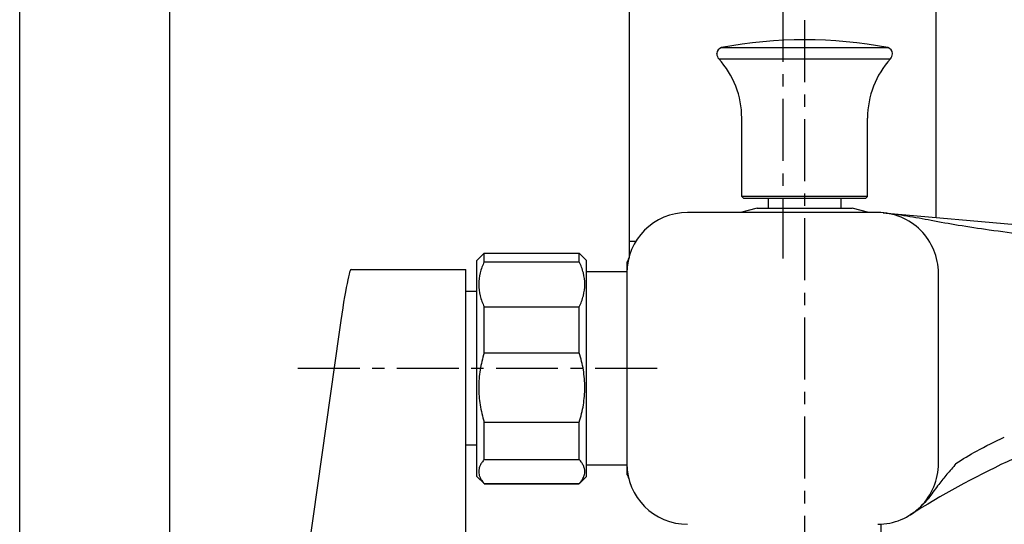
# Model space of a CAD drawing. Header units: millimetres. Extents: x 789 to 1209, y 393 to 987.
# Tile 8 of 37: x 1009 to 1110, y 577 to 628. Entities that reach past the tile are written whole.
import ezdxf

# ---------------------------------------------------------------- set-up
doc = ezdxf.new("R2010")
doc.units = ezdxf.units.MM
doc.header["$LTSCALE"] = 0.1
doc.linetypes.add('CENTERX2', pattern=[101.6, 63.5, -12.7, 12.7, -12.7])
for name, color, linetype in [('02___PRT_ALL_AXES', 7, 'Continuous'), ('CENTER', 1, 'CENTERX2'), ('DIM', 3, 'Continuous')]:
    doc.layers.add(name, color=color, linetype=linetype)
doc.styles.get("Standard").update_dxf_attribs({"font": 'arial_0.ttf'})
doc.dimstyles.new('ISO-25', dxfattribs={"dimtxt": 2.5, "dimasz": 2.5, "dimexe": 1.25, "dimexo": 0.625, "dimtad": 1, "dimlfac": 1.333333, "dimtxsty": 'Standard', "dimcen": 2.5, "dimadec": 0, "dimazin": 0, "dimtfac": 1, "dimtmove": 0, "dimatfit": 3, "dimfxl": 1, "dimarcsym": 0})

# ---------------------------------------------------------------- blocks, each defined once
blk = doc.blocks.new('*D26')
at = {"layer": 'Defpoints', "color": 0, "transparency": 16777216}
for p in [(1086.88, 666.17), (1086.88, 660.99), (1024.03, 573.61)]:
    blk.add_point(p, dxfattribs=at)
at = {"layer": 'DIM', "color": 0, "lineweight": -2, "transparency": 16777216}
for p, q in [((1024.03, 574.23), (1024.03, 667.42)), ((1086.88, 661.61), (1086.88, 667.42)), ((1026.53, 666.17), (1084.38, 666.17))]:
    blk.add_line(p, q, dxfattribs=at)
at = {"layer": 'DIM', "color": 0, "transparency": 16777216}
for points in [[(1026.53, 666.59), (1026.53, 665.75), (1024.03, 666.17)], [(1084.38, 666.59), (1084.38, 665.75), (1086.88, 666.17)]]:
    blk.add_solid(points, dxfattribs=at)
at = {"layer": 'DIM', "color": 0, "transparency": 16777216, "insert": (1055.45, 668.3), "char_height": 2.5, "attachment_point": 5}
blk.add_mtext('83,8', dxfattribs=at)
blk = doc.blocks.new('*D28')
at = {"layer": 'Defpoints', "color": 0, "transparency": 16777216}
for p in [(1176.56, 666.17), (1086.88, 660.99), (1176.56, 600.53)]:
    blk.add_point(p, dxfattribs=at)
at = {"layer": 'DIM', "color": 0, "lineweight": -2, "transparency": 16777216}
for p, q in [((1086.88, 661.61), (1086.88, 667.42)), ((1176.56, 601.15), (1176.56, 667.42)), ((1089.38, 666.17), (1174.06, 666.17))]:
    blk.add_line(p, q, dxfattribs=at)
at = {"layer": 'DIM', "color": 0, "transparency": 16777216}
for points in [[(1089.38, 666.59), (1089.38, 665.75), (1086.88, 666.17)], [(1174.06, 666.59), (1174.06, 665.75), (1176.56, 666.17)]]:
    blk.add_solid(points, dxfattribs=at)
at = {"layer": 'DIM', "color": 0, "transparency": 16777216, "insert": (1131.72, 668.3), "char_height": 2.5, "attachment_point": 5}
blk.add_mtext('119,57', dxfattribs=at)
blk = doc.blocks.new('*D32')
at = {"layer": 'Defpoints', "color": 0, "transparency": 16777216}
for p in [(1089.13, 628.44), (1163.43, 593.75), (1164.5, 581.5), (1114.82, 560.15), (1089.13, 509.37)]:
    blk.add_point(p, dxfattribs=at)
at = {"layer": 'DIM', "color": 0, "lineweight": -2, "transparency": 16777216}
blk.add_line((1164.56, 580.87), (1166.21, 561.89), dxfattribs=at)
blk.add_arc((1089.13, 1443.54), 883.76, 270.16208, 274.83491, dxfattribs=at)
at = {"layer": 'DIM', "color": 0, "transparency": 16777216}
for points in [[(1163.58, 563.34), (1163.65, 562.51), (1166.11, 563.14)], [(1091.63, 559.37), (1091.63, 560.2), (1089.13, 559.78)]]:
    blk.add_solid(points, dxfattribs=at)
at = {"layer": 'DIM', "color": 0, "transparency": 16777216, "insert": (1127.57, 562.51), "char_height": 2.5, "attachment_point": 5, "rotation": 2.4985}
blk.add_mtext('5°', dxfattribs=at)

msp = doc.modelspace()

# ---------------------------------------------------------------- linework, layer by layer
msp.add_line((1008.6523, 467.7556), (1008.6523, 922.0732))
at = {"color": 7, "linetype": 'Continuous'}
for p, q in [((1071.1273, 650.4863), (1071.1273, 604.0685)), ((1102.6273, 608.1973), (1102.6273, 650.4863)), ((1080.1273, 624.9689), (1080.1273, 625.0177)), ((1080.6138, 625.6069), (1097.6409, 625.6069)), ((1098.1273, 624.9689), (1098.1273, 625.0177)), ((1080.3235, 624.4632), (1097.9312, 624.4632)), ((1082.6773, 610.3695), (1082.6773, 618.3945)), ((1095.5773, 610.3695), (1095.5773, 618.3945)), ((1095.5773, 610.3695), (1082.6773, 610.3695)), ((1082.9023, 610.1445), (1082.6773, 610.3695)), ((1095.3523, 610.1445), (1082.9023, 610.1445)), ((1085.3773, 610.1445), (1085.3773, 609.1695)), ((1092.8773, 609.1695), (1092.8773, 610.1445)), ((1095.3523, 610.1445), (1095.5773, 610.3695)), ((1096.6273, 608.7113), (1077.1273, 608.7113)), ((1084.2523, 609.1695), (1082.5421, 608.7113)), ((1084.2523, 609.1695), (1094.0023, 609.1695)), ((1095.7126, 608.7113), (1094.0023, 609.1695)), ((1097.1844, 608.6863), (1175.533, 601.6473)), ((1071.8597, 605.7297), (1071.1273, 605.7297)), ((1055.5273, 603.7988), (1056.2773, 604.5488)), ((1055.5273, 581.6738), (1055.5273, 603.7987)), ((1056.2773, 603.6694), (1056.2773, 604.5488)), ((1056.2773, 603.6694), (1066.0273, 603.6694)), ((1066.0273, 603.6694), (1066.0273, 604.5488)), ((1066.7773, 603.7988), (1066.0273, 604.5488)), ((1066.7773, 581.6738), (1066.7773, 603.7987)), ((1070.9959, 603.7613), (1070.9023, 603.6129)), ((1071.0849, 603.9843), (1070.9959, 603.7613)), ((1042.6173, 602.8613), (1054.4023, 602.8613)), ((1054.4023, 541.7348), (1054.4023, 602.8611)), ((1070.9023, 603.6117), (1070.9023, 581.8608)), ((1070.9023, 602.6363), (1066.7773, 602.6363)), ((1102.8523, 582.9862), (1102.8523, 602.4863)), ((1056.2773, 594.3298), (1056.2773, 599.0391)), ((1056.2773, 599.0391), (1066.0273, 599.0391)), ((1066.0273, 594.3298), (1066.0273, 599.0391)), ((1041.3596, 596.1992), (1036.8952, 564.5657)), ((1056.2773, 594.3298), (1066.0273, 594.3298)), ((1056.2773, 583.3966), (1056.2773, 587.2357)), ((1056.2773, 587.2357), (1066.0273, 587.2357)), ((1066.0273, 583.3966), (1066.0273, 587.2357)), ((1056.2773, 583.3966), (1066.0273, 583.3966)), ((1070.9023, 582.8363), (1066.7773, 582.8363)), ((1055.5273, 581.6738), (1056.2728, 580.9283)), ((1066.7773, 581.6738), (1066.0319, 580.9283)), ((1070.9023, 581.8596), (1070.9959, 581.7113)), ((1070.9959, 581.7113), (1071.0849, 581.4882)), ((1056.2773, 580.9238), (1056.2773, 580.9328)), ((1056.2773, 580.9328), (1066.0273, 580.9328)), ((1066.0273, 580.9238), (1066.0273, 580.9328)), ((1099.9542, 577.725), (1099.9527, 577.724)), ((1099.9628, 577.7303), (1099.9528, 577.7239)), ((1099.9781, 577.7399), (1100.0023, 577.7552))]:
    msp.add_line(p, q, dxfattribs=at)
for centre, radius, start, end in [((1089.1273, 581.4195), 45, 79.09453, 100.90547), ((1080.7273, 625.0177), 0.6, 100.90547, 180), ((1080.8773, 624.9689), 0.75, 180, 222.399473), ((1097.5273, 625.0177), 0.6, 0, 79.09453), ((1097.3773, 624.9689), 0.75, 317.600527, 0), ((1073.6773, 618.3945), 9, 0, 42.399473), ((1104.5773, 618.3945), 9, 137.600527, 180), ((1077.1273, 602.4863), 6.2249, 90, 180), ((1096.6274, 602.4863), 6.2217, 359.999573, 90.000123), ((1149.0308, 500.0315), 91.8955, 108.129875, 122.280435), ((1077.1273, 582.9862), 6.2249, 180, 270), ((1096.6274, 582.9862), 6.2217, 269.999636, 359.999985), ((1094.0084, 587.0969), 11.099, 302.444145, 302.570177), ((1096.4258, 583.3008), 6.5985, 302.625745, 307.157658)]:
    msp.add_arc(centre, radius, start, end, dxfattribs=at)
msp.add_ellipse((1041.3596, 592.7363), major_axis=(-1.2643, -10.1248), ratio=0.0446625, start_param=-3.13599393, end_param=-1.91428515, dxfattribs=at)
for points, knots in [([(1097.1844, 608.6863), (1097.9937, 608.6136), (1099.6408, 608.3884), (1102.1912, 607.9007), (1105.0039, 607.393), (1108.2138, 606.9113), (1111.8807, 606.4496), (1115.9769, 605.9785), (1120.4055, 605.5243), (1123.4537, 605.1986), (1125.0112, 605.0567)], [0, 0, 0, 0, 0.08683932, 0.17745441, 0.27748, 0.39225794, 0.52425634, 0.6724206, 0.83287314, 1, 1, 1, 1]), ([(1056.2773, 603.6694), (1056.1034, 603.3028), (1055.8197, 602.5491), (1055.6632, 601.3543), (1055.8197, 600.1594), (1056.1034, 599.4057), (1056.2773, 599.0391)], [0, 0, 0, 0, 0.25389293, 0.50000002, 0.7461071, 1, 1, 1, 1]), ([(1066.0273, 599.0391), (1066.2013, 599.4057), (1066.485, 600.1594), (1066.6415, 601.3543), (1066.485, 602.5491), (1066.2013, 603.3028), (1066.0273, 603.6694)], [0, 0, 0, 0, 0.25389293, 0.50000002, 0.7461071, 1, 1, 1, 1]), ([(1056.2773, 594.3298), (1056.0997, 593.7561), (1055.8157, 592.5849), (1055.6644, 590.7827), (1055.8157, 588.9805), (1056.0997, 587.8094), (1056.2773, 587.2357)], [0, 0, 0, 0, 0.25011479, 0.50000002, 0.74988523, 1, 1, 1, 1]), ([(1066.0273, 587.2357), (1066.205, 587.8094), (1066.489, 588.9805), (1066.6402, 590.7827), (1066.489, 592.5849), (1066.205, 593.7561), (1066.0273, 594.3298)], [0, 0, 0, 0, 0.25011479, 0.50000002, 0.74988523, 1, 1, 1, 1]), ([(1104.6454, 582.987), (1105.3266, 583.4515), (1106.9482, 584.4156), (1108.6371, 585.2518), (1109.5984, 585.6956)], [0, 0, 0, 0, 0.43778587, 1, 1, 1, 1]), ([(1056.2773, 583.3966), (1056.192, 583.3008), (1056.0373, 583.1081), (1055.8554, 582.8), (1055.7412, 582.485), (1055.7148, 582.2696), (1055.7148, 582.1647)], [0, 0, 0, 0, 0.27821071, 0.53443191, 0.77248493, 1, 1, 1, 1]), ([(1066.5898, 582.1647), (1066.5898, 582.2696), (1066.5635, 582.485), (1066.4493, 582.8), (1066.2674, 583.1081), (1066.1127, 583.3008), (1066.0273, 583.3966)], [0, 0, 0, 0, 0.22751524, 0.46556847, 0.7217895, 1, 1, 1, 1]), ([(1104.6455, 582.9863), (1104.491, 582.7924), (1104.1864, 582.4231), (1103.5724, 581.7276), (1102.81, 580.7954), (1102.0628, 579.7221), (1101.2606, 578.7654), (1100.7215, 578.2769), (1100.4114, 578.0419)], [0, 0, 0, 0, 0.11398597, 0.22006917, 0.42664723, 0.66730814, 0.82106709, 1, 1, 1, 1]), ([(1055.7148, 582.1647), (1055.7148, 582.0598), (1055.7412, 581.8444), (1055.8554, 581.5294), (1056.0373, 581.2213), (1056.192, 581.0286), (1056.2773, 580.9328)], [0, 0, 0, 0, 0.22751524, 0.46556847, 0.7217895, 1, 1, 1, 1]), ([(1066.0273, 580.9328), (1066.1127, 581.0286), (1066.2674, 581.2213), (1066.4493, 581.5294), (1066.5635, 581.8444), (1066.5898, 582.0598), (1066.5898, 582.1647)], [0, 0, 0, 0, 0.27821071, 0.53443191, 0.77248493, 1, 1, 1, 1])]:
    msp.add_open_spline(points, degree=3, knots=knots, dxfattribs=at)
at = {"layer": '02___PRT_ALL_AXES', "color": 7, "linetype": 'Continuous'}
for p, q in [((1056.2773, 604.5488), (1066.0273, 604.5488)), ((1055.5273, 600.6113), (1054.4023, 600.6113)), ((1055.5273, 584.8613), (1054.4023, 584.8613)), ((1056.2773, 580.9238), (1066.0273, 580.9238)), ((1096.9273, 576.7983), (1096.9273, 575.4863))]:
    msp.add_line(p, q, dxfattribs=at)
at = {"layer": 'CENTER'}
for p, q in [((1086.8773, 660.9863), (1086.8773, 604.0096)), ((1089.1273, 628.4364), (1089.1273, 509.3748)), ((1073.9993, 592.7363), (1036.5265, 592.7363))]:
    msp.add_line(p, q, dxfattribs=at)

# ---------------------------------------------------------------- dimensions: what is measured, and where the dimension line sits
at = {"layer": 'DIM'}
for base, p1, p2, picture, middle in [((1086.8773, 666.1696), (1024.0273, 573.6096), (1086.8773, 660.9863), '*D26', (1055.4523, 668.297)), ((1176.5574, 666.1696), (1086.8773, 660.9863), (1176.5574, 600.5268), '*D28', (1131.7173, 668.297))]:
    dim = msp.add_linear_dim(base=base, p1=p1, p2=p2, dimstyle='ISO-25', dxfattribs=at)
    dim.commit()
    dim.dimension.update_dxf_attribs({"geometry": picture, "text_midpoint": middle})
dim = msp.add_angular_dim_2l(base=(1114.8158, 560.1521), line1=((1164.5007, 581.4952), (1163.4289, 593.7529)), line2=((1089.1273, 628.4364), (1089.1273, 509.3748)), dimstyle='ISO-25', dxfattribs=at)
dim.commit()
dim.dimension.update_dxf_attribs({"geometry": '*D32', "text_midpoint": (1127.5705, 562.5133)})

doc.saveas('drawing.dxf')
